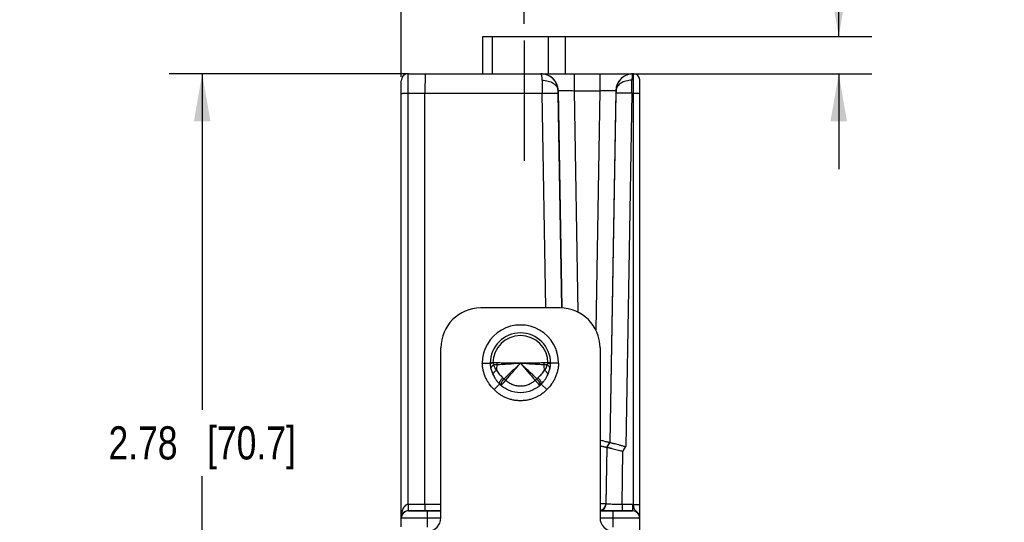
# Model space of a CAD drawing. Header units: inches. Extents: x 0 to 22, y 0 to 17.
# Tile 21 of 23: x 14.1 to 17.8, y 12.9 to 14.8. Entities that reach past the tile are written whole.
import ezdxf

# ---------------------------------------------------------------- set-up
doc = ezdxf.new("R2010")
doc.units = ezdxf.units.IN
doc.header["$LTSCALE"] = 1.21
doc.header["$MEASUREMENT"] = 0
doc.linetypes.add('CENTER', pattern=[0.6, 0.375, -0.075, 0.075, -0.075])
doc.layers.get('0').update_dxf_attribs({"linetype": 'CONTINUOUS'})
for name, color, linetype in [('02___PRT_ALL_AXES', 7, 'CONTINUOUS'), ('DEFAULT_1', 7, 'CENTER'), ('DIMENSIONS', 7, 'CONTINUOUS'), ('FEATURES', 7, 'CONTINUOUS')]:
    doc.layers.add(name, color=color, linetype=linetype)
doc.styles.get("Standard").update_dxf_attribs({"font": 'txt', "width": 0.8})
doc.dimstyles.new('DIMSTYLE_1', dxfattribs={"dimtxt": 0.125, "dimasz": 0.18, "dimexe": 0.125, "dimexo": 0.0625, "dimgap": 0.0625, "dimtad": 0, "dimtih": 1, "dimtoh": 1, "dimzin": 4, "dimdsep": 46, "dimtxsty": 'STANDARD', "dimblk": '_FILLED', "dimblk1": '_FILLED', "dimblk2": '_FILLED', "dimcen": 0.09, "dimadec": 0, "dimazin": 0, "dimtp": 0.001, "dimtm": 0.001, "dimtfac": 1, "dimtofl": 0, "dimtmove": 0, "dimatfit": 3, "dimldrblk": '_FILLED', "dimfxl": 1, "dimtolj": 1, "dimtzin": 4, "dimarcsym": 0})

# ---------------------------------------------------------------- blocks, each defined once
blk = doc.blocks.new('_FILLED')
at = {"color": 0, "linetype": 'BYBLOCK'}
blk.add_solid([(0, 0), (-1, 0.174), (-1, -0.174)], dxfattribs=at)
blk = doc.blocks.new('*D2')
at = {"layer": 'DIMENSIONS', "color": 2, "linetype": 'CONTINUOUS'}
for p, q in [((15.5335, 14.5453), (15.5335, 15.6072)), ((15.9975, 14.7445), (15.9975, 15.6072)), ((15.5335, 15.4822), (15.1829, 15.4822)), ((15.9975, 15.4822), (16.3575, 15.4822))]:
    blk.add_line(p, q, dxfattribs=at)
at = {"layer": 'DIMENSIONS', "color": 2, "linetype": 'CONTINUOUS', "xscale": 0.18, "yscale": 0.18, "zscale": 0.18}
blk.add_blockref('_FILLED', (15.5335, 15.4822), dxfattribs=at)
at = {"layer": 'DIMENSIONS', "color": 2, "linetype": 'CONTINUOUS', "xscale": 0.18, "yscale": 0.18, "zscale": 0.18, "rotation": 180}
blk.add_blockref('_FILLED', (15.9975, 15.4822), dxfattribs=at)
at = {"layer": 'DIMENSIONS', "color": 2, "linetype": 'CONTINUOUS', "insert": (15.1204, 15.5447), "char_height": 0.125, "width": 1.025, "attachment_point": 3, "line_spacing_factor": 0.9}
blk.add_mtext('.46{\\Ftxt.shx;\\W1.000000;\\H0.125000; }[11.8]', dxfattribs=at)
blk = doc.blocks.new('*D3')
at = {"layer": 'DIMENSIONS', "color": 2, "linetype": 'CONTINUOUS'}
for p, q in [((15.5613, 14.557), (14.6585, 14.557)), ((14.7835, 14.557), (14.7835, 13.2906)), ((14.7835, 11.7743), (14.7835, 13.0406)), ((15.571, 11.7743), (14.6585, 11.7743))]:
    blk.add_line(p, q, dxfattribs=at)
at = {"layer": 'DIMENSIONS', "color": 2, "linetype": 'CONTINUOUS', "xscale": 0.18, "yscale": 0.18, "zscale": 0.18}
for p, rotation in [((14.7835, 14.557), 90), ((14.7835, 11.7743), 270)]:
    blk.add_blockref('_FILLED', p, dxfattribs=dict(at, rotation=rotation))
at = {"layer": 'DIMENSIONS', "color": 2, "linetype": 'CONTINUOUS', "insert": (14.7835, 13.2281), "char_height": 0.125, "width": 1.125, "attachment_point": 2, "line_spacing_factor": 0.9}
blk.add_mtext('2.78{\\Ftxt.shx;\\W1.000000;\\H0.125000; }[70.7]', dxfattribs=at)
blk = doc.blocks.new('*D10')
at = {"layer": 'DIMENSIONS', "color": 2, "linetype": 'CONTINUOUS'}
for p, q in [((17.1835, 14.697), (17.1835, 15.0358)), ((17.1835, 15.0358), (17.301, 15.0358)), ((16.1521, 14.697), (17.3085, 14.697)), ((16.3457, 14.557), (17.3085, 14.557)), ((17.1835, 14.557), (17.1835, 14.197))]:
    blk.add_line(p, q, dxfattribs=at)
at = {"layer": 'DIMENSIONS', "color": 2, "linetype": 'CONTINUOUS', "xscale": 0.18, "yscale": 0.18, "zscale": 0.18}
for p, rotation in [((17.1835, 14.697), 270), ((17.1835, 14.557), 90)]:
    blk.add_blockref('_FILLED', p, dxfattribs=dict(at, rotation=rotation))
at = {"layer": 'DIMENSIONS', "color": 2, "linetype": 'CONTINUOUS', "insert": (17.3635, 15.0983), "char_height": 0.125, "width": 0.925, "attachment_point": 1, "line_spacing_factor": 0.9}
blk.add_mtext('.14{\\Ftxt.shx;\\W1.000000;\\H0.125000; }[3.6]', dxfattribs=at)

msp = doc.modelspace()

# ---------------------------------------------------------------- linework, layer by layer
at = {"color": 7, "linetype": 'CONTINUOUS'}
for p, q in [((15.5603, 14.4833), (15.5605, 14.557)), ((15.5605, 14.557), (16.0605, 14.557)), ((16.0609, 14.557), (16.4099, 14.557)), ((16.1858, 14.557), (16.1858, 14.4931)), ((16.2832, 14.557), (16.2832, 14.4931)), ((16.4099, 12.9337), (16.4099, 14.557)), ((15.5335, 12.8488), (15.5335, 14.53)), ((16.4335, 12.8822), (16.4335, 14.5334)), ((15.5603, 12.9338), (15.5603, 14.4833)), ((15.5603, 14.4833), (16.0654, 14.4833)), ((15.6235, 12.9338), (15.6235, 14.4833)), ((16.0795, 13.674), (16.0654, 14.4833)), ((16.1253, 14.4931), (16.1258, 14.4931)), ((16.1254, 14.4833), (16.1253, 14.4931)), ((16.1395, 13.6741), (16.1254, 14.4833)), ((16.1258, 14.4931), (16.1401, 13.6735)), ((16.1858, 14.4931), (16.2004, 13.6581)), ((16.1858, 14.4931), (16.2832, 14.4931)), ((16.2832, 14.4931), (16.2675, 13.5913)), ((16.3432, 14.4931), (16.32, 13.1665)), ((16.3436, 14.4833), (16.3207, 13.167)), ((16.3432, 14.4931), (16.3438, 14.4931)), ((16.3438, 14.4931), (16.3436, 14.4833)), ((16.4036, 14.4833), (16.3804, 13.1514)), ((16.4036, 14.4833), (16.4099, 14.4833)), ((15.8396, 13.4658), (15.8696, 13.4663)), ((15.8743, 13.4662), (15.8797, 13.4668)), ((15.8797, 13.4671), (15.8797, 13.4668)), ((15.8956, 13.4668), (15.8797, 13.4668)), ((16.0873, 13.4668), (16.0714, 13.4668)), ((16.0873, 13.4668), (16.0873, 13.4671)), ((16.0928, 13.4668), (16.0873, 13.4671)), ((16.0974, 13.4663), (16.0928, 13.4668)), ((16.0962, 13.4656), (16.0974, 13.4652)), ((16.1274, 13.4658), (16.0974, 13.4663)), ((15.9174, 13.4112), (15.9222, 13.4073)), ((16.0449, 13.4073), (16.0496, 13.4112)), ((15.905, 13.3875), (15.8838, 13.3662)), ((15.9101, 13.3827), (15.9097, 13.3832)), ((15.9102, 13.3827), (15.9101, 13.3827)), ((16.0573, 13.3831), (16.057, 13.3827)), ((16.0832, 13.3662), (16.062, 13.3875)), ((16.3097, 13.1487), (16.306, 12.9359)), ((16.3066, 12.9352), (16.3104, 13.1491)), ((16.3097, 13.1487), (16.32, 13.1665)), ((16.3104, 13.1491), (16.3097, 13.1487)), ((16.3104, 13.1491), (16.3207, 13.167)), ((16.3207, 13.167), (16.32, 13.1665)), ((16.3701, 13.1336), (16.3804, 13.1514)), ((16.3666, 12.9338), (16.3701, 13.1336)), ((15.5603, 12.9338), (15.5604, 12.9124)), ((15.6835, 12.9338), (15.5607, 12.9338)), ((15.6235, 12.9338), (15.6233, 12.9092)), ((16.306, 12.9359), (16.2836, 12.9362)), ((16.3066, 12.9352), (16.306, 12.9359)), ((16.4065, 12.9338), (16.3666, 12.9338)), ((16.3666, 12.9338), (16.3666, 12.9092)), ((16.4065, 12.9338), (16.4065, 12.9091)), ((15.5605, 12.9091), (15.5605, 12.9092)), ((15.6835, 12.9092), (15.5605, 12.9092)), ((15.6335, 12.848), (15.6335, 12.9079)), ((15.6835, 12.9079), (15.6335, 12.9079)), ((16.3335, 12.9079), (16.2835, 12.9079)), ((16.3335, 12.848), (16.3335, 12.9079)), ((16.4065, 12.9092), (16.3666, 12.9092)), ((15.6835, 12.8813), (15.6335, 12.8813)), ((16.3335, 12.8813), (16.2835, 12.8813)), ((16.4335, 11.8742), (16.4335, 12.8821))]:
    msp.add_line(p, q, dxfattribs=at)
for centre, radius, start, end in [((15.5605, 14.53), 0.027, 90, 180), ((16.0609, 14.492), 0.065, 1.0155, 89.9925), ((16.4082, 14.492), 0.065, 90.0075, 178.9845), ((16.4099, 14.5334), 0.0236, 0, 90), ((34.1012, 14.5474), 18.0359, 180.04746, 180.20355), ((0.7956, 14.542), 15.6082, 359.78431, 359.96468), ((15.9835, 13.466), 0.1439, 359.9465, 180.0535), ((15.9835, 13.466), 0.1139, 0.1866, 179.8134), ((15.9835, 13.466), 0.1038, 0.6031, 179.3969), ((15.9848, 13.4714), 0.1154, 192.519, 192.6612), ((15.9864, 13.4718), 0.117, 192.677, 200.4916), ((15.9866, 13.4719), 0.1172, 192.8386, 202.3117), ((15.8952, 13.0689), 0.3984, 92.2281, 93.0143), ((16.0591, 13.4316), 0.1665, 170.3196, 177.2244), ((15.8434, 13.4673), 0.0522, 351.5443, 359.5022), ((30.384, -1.6548), 20.8809, 133.60221, 133.83508), ((-9.1986, 35.1361), 33.2225, 319.14083, 319.28684), ((6.004, 2.9684), 14.4841, 46.11346, 46.4492), ((41.1655, 35.1359), 33.2222, 220.71316, 220.85917), ((16.1236, 13.4673), 0.0522, 180.4972, 188.4555), ((15.9079, 13.4316), 0.1665, 2.7756, 9.6805), ((15.981, 13.4717), 0.1166, 340.512, 348.7613), ((16.0888, 13.4472), 0.00605, 347.2003, 354.0701), ((15.9833, 13.4712), 0.1142, 348.7839, 349.4292), ((15.9873, 13.4705), 0.1102, 349.3796, 357.8157), ((15.9869, 13.472), 0.1174, 200.4831, 202.3058), ((15.9873, 13.4721), 0.1179, 202.3124, 210.7174), ((15.8857, 13.4234), 0.00523, 196.1171, 205.6616), ((15.9898, 13.4736), 0.1208, 210.6746, 211.7168), ((15.9907, 13.4741), 0.1218, 211.7221, 217.6288), ((16.0895, 13.5867), 0.2453, 226.9792, 228.8847), ((15.8784, 13.5857), 0.244, 311.11, 313.0261), ((15.9762, 13.4742), 0.1221, 322.3945, 324.6947), ((15.9768, 13.4738), 0.1213, 324.6888, 330.3381), ((15.9784, 13.4729), 0.1195, 330.3441, 332.7918), ((15.9804, 13.4719), 0.1172, 332.7835, 339.8185), ((15.9795, 13.4723), 0.1182, 332.7932, 334.3259), ((16.0813, 13.4234), 0.00523, 334.3464, 343.9561), ((15.9801, 13.472), 0.1176, 339.8159, 340.5261), ((15.9909, 13.4742), 0.1221, 217.6255, 219.0486), ((15.9902, 13.4737), 0.1212, 219.0406, 225.3323), ((15.9862, 13.468), 0.1143, 224.7747, 234.3034), ((15.9852, 13.467), 0.113, 224.7499, 228.2711), ((15.9865, 13.4684), 0.1148, 228.2696, 234.2928), ((15.981, 13.4679), 0.1142, 306.6125, 315.2286), ((15.9806, 13.4684), 0.1148, 306.6239, 311.719), ((15.9818, 13.467), 0.113, 311.7171, 315.2501), ((15.9767, 13.4738), 0.1214, 314.6719, 322.4042), ((15.5607, 12.8818), 0.052, 89.9913, 90.4914), ((16.2816, 12.9357), 0.025, 274.4048, 358.9652), ((16.281, 12.9363), 0.025, 275.8247, 358.966), ((16.4065, 12.8818), 0.052, 86.2735, 90.0003), ((15.5605, 12.8821), 0.027, 89.9953, 179.9953), ((16.4065, 12.8822), 0.027, 359.9688, 89.9686), ((16.4065, 12.8821), 0.027, 22.9337, 67.4528), ((16.4069, 12.8823), 0.0266, 21.8582, 22.9074)]:
    msp.add_arc(centre, radius, start, end, dxfattribs=at)
for points, knots in [([(15.6238, 14.557), (15.6238, 14.557), (15.6239, 14.5568), (15.6238, 14.5566), (15.6238, 14.5561), (15.6238, 14.5555), (15.6238, 14.5547), (15.6237, 14.5533), (15.6237, 14.5512), (15.6237, 14.5481), (15.6237, 14.5444), (15.6236, 14.5401), (15.6236, 14.5334), (15.6236, 14.5238), (15.6235, 14.5112), (15.6235, 14.4975), (15.6235, 14.4881), (15.6235, 14.4833)], [0, 0, 0, 0, 0.001222, 0.004828, 0.010813, 0.019163, 0.029864, 0.042898, 0.075828, 0.117609, 0.167878, 0.226151, 0.291871, 0.443162, 0.615996, 0.804056, 1, 1, 1, 1]), ([(16.0653, 14.5324), (16.0653, 14.5359), (16.0651, 14.5408), (16.0644, 14.5468), (16.0638, 14.5503), (16.0631, 14.5532), (16.0623, 14.5554), (16.0613, 14.557), (16.0605, 14.557)], [0, 0, 0, 0, 0.40652, 0.572741, 0.712255, 0.824113, 0.908263, 1, 1, 1, 1]), ([(16.1253, 14.4931), (16.1251, 14.5015), (16.1216, 14.5184), (16.107, 14.5396), (16.0857, 14.5537), (16.0688, 14.557), (16.0605, 14.557)], [0, 0, 0, 0, 0.250968, 0.50121, 0.750791, 1, 1, 1, 1]), ([(16.4085, 14.557), (16.4002, 14.557), (16.3834, 14.5537), (16.362, 14.5396), (16.3475, 14.5184), (16.3439, 14.5015), (16.3438, 14.4931)], [0, 0, 0, 0, 0.249209, 0.49879, 0.749032, 1, 1, 1, 1]), ([(16.4085, 14.557), (16.4078, 14.557), (16.4067, 14.5554), (16.4059, 14.5532), (16.4052, 14.5503), (16.4046, 14.5468), (16.4039, 14.5408), (16.4037, 14.5359), (16.4037, 14.5324)], [0, 0, 0, 0, 0.091737, 0.175887, 0.287745, 0.427259, 0.59348, 1, 1, 1, 1]), ([(16.0653, 14.5324), (16.0729, 14.5324), (16.0876, 14.5306), (16.107, 14.5225), (16.1191, 14.5115), (16.1242, 14.5011), (16.1252, 14.4957), (16.1253, 14.4931)], [0, 0, 0, 0, 0.291666, 0.560866, 0.794453, 0.899662, 1, 1, 1, 1]), ([(16.4037, 14.5324), (16.3961, 14.5324), (16.3814, 14.5306), (16.3621, 14.5225), (16.35, 14.5115), (16.3448, 14.5011), (16.3438, 14.4957), (16.3438, 14.4931)], [0, 0, 0, 0, 0.291664, 0.560862, 0.794452, 0.899662, 1, 1, 1, 1]), ([(15.5335, 14.4828), (15.5335, 14.4829), (15.5338, 14.4829), (15.5341, 14.4829), (15.5348, 14.483), (15.5356, 14.483), (15.5368, 14.483), (15.5387, 14.4831), (15.5416, 14.4832), (15.5456, 14.4832), (15.5502, 14.4833), (15.5551, 14.4833), (15.5585, 14.4833), (15.5603, 14.4833)], [0, 0, 0, 0, 0.005127, 0.019608, 0.043417, 0.076397, 0.118317, 0.168706, 0.292762, 0.444029, 0.616885, 0.804963, 1, 1, 1, 1]), ([(16.0654, 14.4833), (16.0693, 14.4834), (16.0768, 14.4835), (16.0878, 14.4836), (16.098, 14.4837), (16.1069, 14.4837), (16.1135, 14.4837), (16.1178, 14.4837), (16.1204, 14.4836), (16.1224, 14.4836), (16.1239, 14.4835), (16.1248, 14.4834), (16.1253, 14.4834), (16.1254, 14.4833)], [0, 0, 0, 0, 0.192776, 0.378654, 0.550062, 0.700783, 0.825238, 0.876057, 0.918653, 0.952607, 0.977576, 0.993396, 1, 1, 1, 1]), ([(16.1258, 14.4931), (16.1259, 14.4932), (16.1264, 14.4932), (16.1273, 14.4934), (16.1288, 14.4934), (16.1309, 14.4935), (16.1334, 14.4935), (16.1378, 14.4936), (16.1443, 14.4936), (16.1532, 14.4936), (16.1634, 14.4935), (16.1744, 14.4933), (16.182, 14.4932), (16.1858, 14.4931)], [0, 0, 0, 0, 0.006567, 0.022326, 0.047267, 0.081166, 0.123722, 0.174541, 0.298972, 0.449792, 0.62129, 0.807051, 1, 1, 1, 1]), ([(16.2832, 14.4931), (16.2871, 14.4932), (16.2947, 14.4933), (16.3057, 14.4935), (16.3158, 14.4936), (16.3248, 14.4936), (16.3313, 14.4936), (16.3356, 14.4935), (16.3382, 14.4935), (16.3402, 14.4934), (16.3417, 14.4934), (16.3426, 14.4932), (16.3431, 14.4932), (16.3432, 14.4931)], [0, 0, 0, 0, 0.192947, 0.378704, 0.550201, 0.701022, 0.825455, 0.876275, 0.918831, 0.95273, 0.977673, 0.993435, 1, 1, 1, 1]), ([(16.4036, 14.4833), (16.3998, 14.4834), (16.3922, 14.4835), (16.3812, 14.4836), (16.371, 14.4837), (16.3621, 14.4837), (16.3556, 14.4837), (16.3512, 14.4837), (16.3487, 14.4836), (16.3467, 14.4836), (16.3451, 14.4835), (16.3442, 14.4834), (16.3437, 14.4834), (16.3436, 14.4833)], [0, 0, 0, 0, 0.192776, 0.378654, 0.550062, 0.700783, 0.825238, 0.876057, 0.918653, 0.952607, 0.977576, 0.993396, 1, 1, 1, 1]), ([(16.4099, 14.4833), (16.4114, 14.4833), (16.4144, 14.4833), (16.4188, 14.4833), (16.4229, 14.4832), (16.4264, 14.4832), (16.429, 14.4831), (16.4307, 14.4831), (16.4317, 14.483), (16.4324, 14.483), (16.433, 14.483), (16.4333, 14.4829), (16.4335, 14.4829), (16.4335, 14.4829)], [0, 0, 0, 0, 0.194572, 0.38246, 0.555321, 0.706715, 0.830951, 0.881433, 0.923437, 0.956488, 0.98035, 0.994864, 1, 1, 1, 1]), ([(15.8838, 13.3662), (15.8772, 13.3728), (15.8682, 13.3835), (15.8583, 13.3993), (15.852, 13.4117), (15.8469, 13.4247), (15.8431, 13.4382), (15.8406, 13.4519), (15.8398, 13.4612), (15.8396, 13.4658)], [0, 0, 0, 0, 0.249713, 0.374718, 0.499747, 0.624775, 0.74984, 0.874978, 1, 1, 1, 1]), ([(15.8696, 13.4663), (15.8696, 13.4663), (15.8696, 13.4663), (15.8696, 13.4663), (15.8696, 13.4664), (15.8696, 13.4664), (15.8697, 13.4664), (15.8697, 13.4664), (15.8697, 13.4664), (15.8697, 13.4664), (15.8698, 13.4664), (15.8699, 13.4664), (15.87, 13.4664), (15.8701, 13.4665), (15.8703, 13.4665), (15.8705, 13.4665), (15.8708, 13.4666), (15.8711, 13.4666), (15.8715, 13.4666), (15.8719, 13.4667), (15.8724, 13.4667), (15.8732, 13.4668), (15.8739, 13.4668), (15.8743, 13.4668)], [0, 0, 0, 0, 0.000263, 0.001049, 0.002357, 0.004184, 0.006528, 0.009387, 0.01664, 0.025925, 0.037226, 0.050528, 0.065817, 0.102295, 0.146559, 0.198519, 0.258098, 0.325231, 0.399853, 0.481883, 0.571237, 0.771541, 1, 1, 1, 1]), ([(15.8697, 13.4652), (15.8697, 13.4652), (15.8697, 13.4653), (15.8698, 13.4653), (15.8699, 13.4654), (15.8701, 13.4654), (15.8705, 13.4655), (15.871, 13.4657), (15.8716, 13.4658), (15.8724, 13.4659), (15.8733, 13.4661), (15.874, 13.4661), (15.8743, 13.4662)], [0, 0, 0, 0, 0.013698, 0.032818, 0.058224, 0.090251, 0.174641, 0.286417, 0.425436, 0.591147, 0.782896, 1, 1, 1, 1]), ([(15.8697, 13.4652), (15.8697, 13.4652), (15.8697, 13.4652), (15.8697, 13.4652), (15.8697, 13.4652)], [0, 0, 0, 0, 0.737206, 1, 1, 1, 1]), ([(15.8829, 13.4597), (15.882, 13.4592), (15.8803, 13.4582), (15.878, 13.4565), (15.876, 13.4547), (15.8744, 13.4529), (15.8732, 13.4511), (15.8725, 13.4493), (15.8721, 13.4475), (15.8722, 13.4464), (15.8723, 13.4458)], [0, 0, 0, 0, 0.167361, 0.323139, 0.465848, 0.595038, 0.71104, 0.815233, 0.910242, 1, 1, 1, 1]), ([(15.8797, 13.4668), (15.8798, 13.4664), (15.8799, 13.4657), (15.8802, 13.4647), (15.8805, 13.4637), (15.8809, 13.4628), (15.8814, 13.462), (15.882, 13.4609), (15.8826, 13.4602), (15.8829, 13.4597)], [0, 0, 0, 0, 0.139196, 0.275043, 0.405815, 0.53177, 0.653657, 0.771981, 1, 1, 1, 1]), ([(15.8807, 13.4219), (15.8806, 13.4222), (15.8805, 13.4228), (15.8804, 13.4241), (15.8806, 13.4254), (15.8811, 13.4268), (15.8818, 13.4284), (15.883, 13.4303), (15.8848, 13.4327), (15.8871, 13.4351), (15.8898, 13.4374), (15.8918, 13.4389), (15.8929, 13.4397)], [0, 0, 0, 0, 0.039593, 0.080899, 0.170946, 0.220773, 0.274124, 0.391852, 0.524506, 0.671305, 0.830697, 1, 1, 1, 1]), ([(15.895, 13.4596), (15.893, 13.4595), (15.8889, 13.4594), (15.8849, 13.4596), (15.8829, 13.4597)], [0, 0, 0, 0, 0.512217, 1, 1, 1, 1]), ([(15.8829, 13.4597), (15.8833, 13.4578), (15.8843, 13.4541), (15.886, 13.4497), (15.8878, 13.4463), (15.889, 13.4443), (15.89, 13.4428), (15.8908, 13.4419), (15.8914, 13.4412), (15.892, 13.4405), (15.8925, 13.44), (15.8929, 13.4397)], [0, 0, 0, 0, 0.255951, 0.506658, 0.630544, 0.753822, 0.815347, 0.876843, 0.907603, 0.93838, 1, 1, 1, 1]), ([(15.8929, 13.4397), (15.8944, 13.4371), (15.8979, 13.4319), (15.9037, 13.4246), (15.9102, 13.4176), (15.9149, 13.4133), (15.9174, 13.4112)], [0, 0, 0, 0, 0.242994, 0.491036, 0.74361, 1, 1, 1, 1]), ([(15.9835, 13.466), (15.9758, 13.4651), (15.9604, 13.4636), (15.9413, 13.4623), (15.9264, 13.4615), (15.9156, 13.4609), (15.9052, 13.4603), (15.8984, 13.4598), (15.895, 13.4596)], [0, 0, 0, 0, 0.263527, 0.521627, 0.646937, 0.768889, 0.88682, 1, 1, 1, 1]), ([(15.9835, 13.466), (15.9758, 13.4658), (15.9604, 13.4656), (15.9414, 13.4659), (15.9266, 13.4662), (15.9159, 13.4665), (15.9056, 13.4667), (15.8989, 13.4668), (15.8956, 13.4668)], [0, 0, 0, 0, 0.264485, 0.523099, 0.648391, 0.770103, 0.887552, 1, 1, 1, 1]), ([(16.0714, 13.4668), (16.0681, 13.4668), (16.0614, 13.4667), (16.0511, 13.4665), (16.0404, 13.4662), (16.0256, 13.4659), (16.0066, 13.4656), (15.9913, 13.4658), (15.9835, 13.466)], [0, 0, 0, 0, 0.112448, 0.229897, 0.351609, 0.476901, 0.735515, 1, 1, 1, 1]), ([(16.072, 13.4596), (16.0687, 13.4598), (16.0618, 13.4603), (16.0514, 13.4609), (16.0406, 13.4615), (16.0257, 13.4623), (16.0066, 13.4636), (15.9913, 13.4651), (15.9835, 13.466)], [0, 0, 0, 0, 0.11318, 0.231111, 0.353063, 0.478373, 0.736473, 1, 1, 1, 1]), ([(16.0496, 13.4112), (16.0521, 13.4133), (16.0569, 13.4176), (16.0634, 13.4246), (16.0692, 13.4319), (16.0726, 13.4371), (16.0742, 13.4397)], [0, 0, 0, 0, 0.256354, 0.508928, 0.756997, 1, 1, 1, 1]), ([(16.0841, 13.4597), (16.0821, 13.4596), (16.0781, 13.4594), (16.0741, 13.4595), (16.072, 13.4596)], [0, 0, 0, 0, 0.487782, 1, 1, 1, 1]), ([(16.0742, 13.4397), (16.0745, 13.44), (16.0752, 13.4406), (16.0764, 13.442), (16.0778, 13.4439), (16.0793, 13.4463), (16.0806, 13.4488), (16.0817, 13.4514), (16.083, 13.455), (16.0837, 13.4578), (16.0841, 13.4597)], [0, 0, 0, 0, 0.061618, 0.123139, 0.246109, 0.36938, 0.493257, 0.618074, 0.744069, 1, 1, 1, 1]), ([(16.0864, 13.4219), (16.0864, 13.4222), (16.0866, 13.4228), (16.0866, 13.4241), (16.0864, 13.4255), (16.0859, 13.4268), (16.0852, 13.4284), (16.0841, 13.4303), (16.0822, 13.4327), (16.0799, 13.4351), (16.0772, 13.4374), (16.0752, 13.4389), (16.0742, 13.4397)], [0, 0, 0, 0, 0.039597, 0.080911, 0.170979, 0.220816, 0.274175, 0.391914, 0.524568, 0.671356, 0.830726, 1, 1, 1, 1]), ([(16.1274, 13.4658), (16.1273, 13.4612), (16.1265, 13.4519), (16.1239, 13.4382), (16.1201, 13.4248), (16.115, 13.4118), (16.1087, 13.3993), (16.0989, 13.3835), (16.0898, 13.3728), (16.0832, 13.3662)], [0, 0, 0, 0, 0.125006, 0.25007, 0.375095, 0.500131, 0.62516, 0.750188, 1, 1, 1, 1]), ([(16.0841, 13.4597), (16.0845, 13.4602), (16.085, 13.4609), (16.0856, 13.462), (16.0861, 13.4628), (16.0865, 13.4637), (16.087, 13.465), (16.0872, 13.466), (16.0873, 13.4668)], [0, 0, 0, 0, 0.228088, 0.346425, 0.468345, 0.594361, 0.725198, 1, 1, 1, 1]), ([(16.0948, 13.4465), (16.0949, 13.4471), (16.0948, 13.4482), (16.0944, 13.4499), (16.0935, 13.4516), (16.0923, 13.4533), (16.0907, 13.455), (16.0888, 13.4567), (16.0866, 13.4583), (16.085, 13.4592), (16.0841, 13.4597)], [0, 0, 0, 0, 0.089862, 0.186135, 0.291896, 0.4091, 0.538712, 0.680881, 0.835102, 1, 1, 1, 1]), ([(16.0873, 13.4668), (16.0883, 13.4667), (16.0901, 13.4665), (16.0926, 13.4662), (16.0943, 13.466), (16.0955, 13.4658), (16.096, 13.4657), (16.0962, 13.4656)], [0, 0, 0, 0, 0.330187, 0.610883, 0.835467, 0.925439, 1, 1, 1, 1]), ([(15.905, 13.3875), (15.9048, 13.3877), (15.9045, 13.3881), (15.9043, 13.3889), (15.9042, 13.3898), (15.9043, 13.3909), (15.9046, 13.3921), (15.905, 13.3934), (15.9056, 13.3949), (15.9064, 13.3964), (15.9073, 13.3981), (15.9088, 13.4005), (15.911, 13.4036), (15.914, 13.4074), (15.9162, 13.4099), (15.9174, 13.4112)], [0, 0, 0, 0, 0.026262, 0.054951, 0.087823, 0.125991, 0.170033, 0.220177, 0.276455, 0.338685, 0.406541, 0.479649, 0.639791, 0.815047, 1, 1, 1, 1]), ([(15.9097, 13.3832), (15.9094, 13.3836), (15.9093, 13.3845), (15.9093, 13.3857), (15.9096, 13.3868), (15.9099, 13.3881), (15.9104, 13.3894), (15.9111, 13.3909), (15.9121, 13.3931), (15.9138, 13.396), (15.9162, 13.3997), (15.919, 13.4035), (15.9211, 13.4061), (15.9222, 13.4073)], [0, 0, 0, 0, 0.054775, 0.089576, 0.130038, 0.176335, 0.228473, 0.286321, 0.349585, 0.490926, 0.64925, 0.820641, 1, 1, 1, 1]), ([(16.0449, 13.4073), (16.046, 13.4061), (16.048, 13.4035), (16.0509, 13.3996), (16.0533, 13.3959), (16.055, 13.393), (16.056, 13.3908), (16.0567, 13.3893), (16.0572, 13.3879), (16.0575, 13.3867), (16.0577, 13.3856), (16.0578, 13.3846), (16.0576, 13.3838), (16.0575, 13.3833), (16.0573, 13.3831)], [0, 0, 0, 0, 0.180374, 0.352596, 0.511456, 0.652952, 0.716132, 0.77378, 0.825605, 0.87149, 0.911459, 0.94572, 0.974858, 1, 1, 1, 1]), ([(16.062, 13.3875), (16.0622, 13.3876), (16.0625, 13.3881), (16.0628, 13.3888), (16.0628, 13.3898), (16.0627, 13.3908), (16.0624, 13.392), (16.062, 13.3934), (16.0614, 13.3948), (16.0606, 13.3964), (16.0597, 13.398), (16.0582, 13.4004), (16.056, 13.4036), (16.053, 13.4074), (16.0508, 13.4099), (16.0496, 13.4112)], [0, 0, 0, 0, 0.02562, 0.053774, 0.086259, 0.124188, 0.168107, 0.218209, 0.274502, 0.336799, 0.404772, 0.478045, 0.638635, 0.814446, 1, 1, 1, 1]), ([(16.0832, 13.3662), (16.08, 13.363), (16.0731, 13.3567), (16.062, 13.3484), (16.0522, 13.3423), (16.0439, 13.3381), (16.0355, 13.3343), (16.0246, 13.3304), (16.0111, 13.3269), (15.9974, 13.3248), (15.9835, 13.3241), (15.972, 13.3247), (15.9628, 13.3259), (15.9537, 13.3275), (15.9424, 13.3303), (15.9294, 13.3351), (15.9169, 13.3411), (15.905, 13.3484), (15.8939, 13.3567), (15.8871, 13.363), (15.8838, 13.3662)], [0, 0, 0, 0, 0.062466, 0.124974, 0.187466, 0.218719, 0.249976, 0.31248, 0.374985, 0.437483, 0.499981, 0.562481, 0.59374, 0.624999, 0.6875, 0.750001, 0.812494, 0.874998, 0.937524, 1, 1, 1, 1]), ([(15.9282, 13.4019), (15.9271, 13.4006), (15.9255, 13.3988), (15.9233, 13.3964), (15.9212, 13.3942), (15.9193, 13.3921), (15.9174, 13.39), (15.9162, 13.3887), (15.915, 13.3875), (15.9139, 13.3864), (15.913, 13.3854), (15.9122, 13.3846), (15.9115, 13.3839), (15.911, 13.3834), (15.9105, 13.383), (15.9103, 13.3828), (15.9102, 13.3827)], [0, 0, 0, 0, 0.18914, 0.280755, 0.369323, 0.534743, 0.61048, 0.68085, 0.74537, 0.803565, 0.854971, 0.899244, 0.936108, 0.96531, 0.986663, 1, 1, 1, 1]), ([(16.0491, 13.3762), (16.0478, 13.3753), (16.0405, 13.3701), (16.0199, 13.3589), (15.9835, 13.3513), (15.9471, 13.3589), (15.9271, 13.3698), (15.9203, 13.3746), (15.9194, 13.3752)], [0, 0, 0, 0, 0.034604, 0.192313, 0.506599, 0.820885, 0.978594, 1, 1, 1, 1]), ([(15.9282, 13.4019), (15.9301, 13.4002), (15.934, 13.3969), (15.9402, 13.3926), (15.9469, 13.3888), (15.9538, 13.3857), (15.961, 13.3832), (15.9684, 13.3815), (15.9747, 13.3805), (15.9797, 13.3802), (15.9848, 13.3801), (15.9911, 13.3804), (15.9987, 13.3815), (16.0061, 13.3832), (16.0133, 13.3857), (16.0202, 13.3888), (16.0268, 13.3926), (16.033, 13.3969), (16.0369, 13.4002), (16.0388, 13.4019)], [0, 0, 0, 0, 0.062471, 0.124948, 0.187433, 0.249928, 0.312431, 0.374947, 0.437475, 0.468748, 0.500023, 0.562556, 0.625077, 0.687589, 0.750087, 0.812578, 0.875059, 0.937532, 1, 1, 1, 1]), ([(16.0569, 13.3827), (16.0568, 13.3828), (16.0566, 13.3829), (16.0562, 13.3833), (16.0556, 13.3838), (16.0549, 13.3845), (16.0541, 13.3853), (16.0528, 13.3867), (16.0513, 13.3882), (16.0497, 13.3899), (16.0478, 13.392), (16.0459, 13.3941), (16.0438, 13.3964), (16.0416, 13.3988), (16.0399, 13.4006), (16.0388, 13.4019)], [0, 0, 0, 0, 0.011987, 0.032202, 0.060462, 0.096586, 0.140317, 0.191375, 0.313975, 0.384554, 0.460659, 0.62723, 0.716546, 0.809002, 1, 1, 1, 1]), ([(16.057, 13.3827), (16.057, 13.3827), (16.057, 13.3827), (16.057, 13.3827), (16.057, 13.3827), (16.0569, 13.3827), (16.0569, 13.3827), (16.0569, 13.3827), (16.0569, 13.3827)], [0, 0, 0, 0, 0.020164, 0.069608, 0.149258, 0.259175, 0.569543, 1, 1, 1, 1]), ([(16.32, 13.1665), (16.32, 13.1665), (16.3197, 13.1665), (16.3192, 13.1666), (16.3183, 13.1668), (16.3171, 13.167), (16.3157, 13.1674), (16.3132, 13.1679), (16.3094, 13.1689), (16.3041, 13.1702), (16.2979, 13.1718), (16.291, 13.1737), (16.2862, 13.175), (16.2837, 13.1756)], [0, 0, 0, 0, 0.006261, 0.021051, 0.044385, 0.076168, 0.116215, 0.164232, 0.282958, 0.429501, 0.600432, 0.791955, 1, 1, 1, 1]), ([(16.2838, 13.155), (16.2856, 13.1545), (16.2891, 13.1536), (16.2941, 13.1523), (16.2985, 13.1512), (16.3023, 13.1502), (16.3053, 13.1495), (16.3073, 13.149), (16.3085, 13.1488), (16.3091, 13.1487), (16.3095, 13.1487), (16.3097, 13.1486), (16.3097, 13.1487)], [0, 0, 0, 0, 0.214677, 0.408838, 0.579549, 0.724094, 0.840091, 0.925605, 0.956404, 0.979087, 0.993594, 1, 1, 1, 1]), ([(16.3104, 13.1491), (16.3104, 13.1491), (16.3105, 13.1491), (16.3108, 13.1491), (16.3112, 13.149), (16.312, 13.1489), (16.3134, 13.1486), (16.3155, 13.1481), (16.3181, 13.1475), (16.3212, 13.1467), (16.3247, 13.1458), (16.3302, 13.1444), (16.338, 13.1423), (16.348, 13.1396), (16.3589, 13.1367), (16.3663, 13.1346), (16.3701, 13.1336)], [0, 0, 0, 0, 0.002035, 0.006421, 0.013202, 0.022369, 0.047784, 0.082401, 0.125777, 0.177445, 0.236826, 0.303267, 0.454561, 0.625314, 0.809371, 1, 1, 1, 1]), ([(16.3207, 13.167), (16.3207, 13.167), (16.3208, 13.167), (16.3211, 13.167), (16.3215, 13.1669), (16.3224, 13.1667), (16.3238, 13.1664), (16.3258, 13.166), (16.3284, 13.1653), (16.3315, 13.1646), (16.335, 13.1637), (16.3406, 13.1622), (16.3483, 13.1602), (16.3583, 13.1575), (16.3692, 13.1545), (16.3766, 13.1525), (16.3804, 13.1514)], [0, 0, 0, 0, 0.002035, 0.006421, 0.013202, 0.022369, 0.047784, 0.082401, 0.125777, 0.177445, 0.236826, 0.303267, 0.454561, 0.625314, 0.809371, 1, 1, 1, 1]), ([(15.5603, 12.9338), (15.5575, 12.9337), (15.5521, 12.9319), (15.5461, 12.9264), (15.5417, 12.9199), (15.5374, 12.9105), (15.5343, 12.8982), (15.5335, 12.8881), (15.5335, 12.8831)], [0, 0, 0, 0, 0.133967, 0.26323, 0.388947, 0.51271, 0.757065, 1, 1, 1, 1]), ([(15.5607, 12.9338), (15.5607, 12.9297), (15.5607, 12.9225), (15.5607, 12.9154), (15.5604, 12.9124)], [0, 0, 0, 0, 0.57976, 1, 1, 1, 1]), ([(16.3666, 12.9338), (16.3627, 12.9338), (16.3551, 12.9337), (16.3441, 12.9337), (16.334, 12.9338), (16.325, 12.934), (16.3185, 12.9342), (16.3142, 12.9344), (16.3116, 12.9345), (16.3096, 12.9347), (16.3081, 12.9348), (16.3072, 12.935), (16.3067, 12.9351), (16.3066, 12.9352)], [0, 0, 0, 0, 0.19279, 0.378391, 0.549801, 0.700521, 0.824866, 0.875646, 0.918189, 0.952097, 0.977092, 0.993002, 1, 1, 1, 1]), ([(16.4099, 12.9337), (16.4114, 12.9337), (16.4144, 12.9337), (16.4188, 12.9336), (16.4229, 12.9336), (16.4264, 12.9336), (16.429, 12.9335), (16.4307, 12.9335), (16.4317, 12.9334), (16.4324, 12.9334), (16.433, 12.9334), (16.4333, 12.9333), (16.4335, 12.9333), (16.4335, 12.9333)], [0, 0, 0, 0, 0.194572, 0.38246, 0.555321, 0.706714, 0.830951, 0.881433, 0.923437, 0.956487, 0.980349, 0.994864, 1, 1, 1, 1]), ([(16.4335, 12.8822), (16.4335, 12.8848), (16.4328, 12.8901), (16.4297, 12.8973), (16.425, 12.9034), (16.4196, 12.9081), (16.4153, 12.9119), (16.413, 12.9156), (16.4114, 12.9198), (16.4105, 12.9259), (16.4101, 12.931), (16.4099, 12.9337)], [0, 0, 0, 0, 0.133866, 0.266875, 0.397467, 0.521635, 0.633211, 0.68599, 0.740959, 0.863809, 1, 1, 1, 1]), ([(15.5605, 12.9092), (15.5578, 12.9092), (15.5529, 12.9085), (15.5451, 12.9051), (15.5386, 12.8993), (15.5344, 12.8912), (15.5335, 12.8857), (15.5335, 12.8831)], [0, 0, 0, 0, 0.195108, 0.356173, 0.605466, 0.810751, 1, 1, 1, 1]), ([(15.5604, 12.9124), (15.5603, 12.912), (15.5604, 12.9112), (15.5606, 12.9102), (15.5607, 12.9096), (15.5605, 12.9093), (15.5605, 12.9092)], [0, 0, 0, 0, 0.415291, 0.725409, 0.918851, 1, 1, 1, 1]), ([(15.6335, 12.9079), (15.6288, 12.9079), (15.6195, 12.9079), (15.6059, 12.9079), (15.5935, 12.9081), (15.584, 12.9082), (15.5773, 12.9083), (15.573, 12.9084), (15.5693, 12.9085), (15.5663, 12.9086), (15.5639, 12.9087), (15.5623, 12.9088), (15.5614, 12.9089), (15.5609, 12.909), (15.5607, 12.909), (15.5605, 12.9091), (15.5605, 12.9091)], [0, 0, 0, 0, 0.19497, 0.382495, 0.555293, 0.706757, 0.772627, 0.831044, 0.881468, 0.92341, 0.956469, 0.980341, 0.988755, 0.99481, 0.998517, 1, 1, 1, 1]), ([(16.3666, 12.9092), (16.3571, 12.9092), (16.3392, 12.9093), (16.315, 12.9095), (16.2981, 12.9098), (16.2883, 12.9101), (16.2847, 12.9103), (16.2834, 12.9104)], [0, 0, 0, 0, 0.342093, 0.64477, 0.87286, 0.950255, 1, 1, 1, 1]), ([(16.4065, 12.9091), (16.4065, 12.9091), (16.4064, 12.909), (16.4061, 12.909), (16.4057, 12.9089), (16.4047, 12.9088), (16.4032, 12.9087), (16.4008, 12.9086), (16.3977, 12.9085), (16.394, 12.9084), (16.3898, 12.9083), (16.3831, 12.9082), (16.3736, 12.9081), (16.3611, 12.9079), (16.3476, 12.9079), (16.3383, 12.9079), (16.3335, 12.9079)], [0, 0, 0, 0, 0.001483, 0.00519, 0.011245, 0.019659, 0.043531, 0.07659, 0.118532, 0.168956, 0.227373, 0.293243, 0.444707, 0.617505, 0.80503, 1, 1, 1, 1]), ([(15.6335, 12.8813), (15.627, 12.8813), (15.6143, 12.8813), (15.5957, 12.8814), (15.5811, 12.8814), (15.5703, 12.8815), (15.563, 12.8816), (15.5565, 12.8816), (15.5506, 12.8817), (15.5456, 12.8818), (15.5414, 12.8818), (15.5385, 12.8819), (15.5366, 12.8819), (15.5355, 12.882), (15.5347, 12.882), (15.534, 12.882), (15.5338, 12.8821), (15.5335, 12.8821), (15.5335, 12.8821)], [0, 0, 0, 0, 0.195048, 0.382651, 0.555524, 0.634352, 0.707057, 0.772958, 0.831402, 0.881847, 0.923795, 0.956846, 0.969939, 0.980692, 0.989082, 0.995096, 0.998728, 1, 1, 1, 1]), ([(16.4335, 12.8821), (16.4335, 12.8821), (16.4333, 12.8821), (16.433, 12.882), (16.4323, 12.882), (16.4315, 12.882), (16.4304, 12.8819), (16.4286, 12.8819), (16.4256, 12.8818), (16.4214, 12.8818), (16.4164, 12.8817), (16.4106, 12.8816), (16.404, 12.8816), (16.3968, 12.8815), (16.3859, 12.8814), (16.3713, 12.8814), (16.3528, 12.8813), (16.34, 12.8813), (16.3335, 12.8813)], [0, 0, 0, 0, 0.001272, 0.004904, 0.010918, 0.019308, 0.030061, 0.043154, 0.076205, 0.118153, 0.168598, 0.227042, 0.292943, 0.365648, 0.444476, 0.617349, 0.804952, 1, 1, 1, 1])]:
    msp.add_open_spline(points, degree=3, knots=knots, dxfattribs=at)
for points in [[(15.8722, 13.4464), (15.8707, 13.453), (15.8699, 13.4597), (15.8696, 13.4663)], [(16.0974, 13.4652), (16.0974, 13.4652), (16.0974, 13.4652), (16.0974, 13.4652)], [(16.4169, 12.9071), (16.4136, 12.9084), (16.41, 12.9091), (16.4065, 12.9091)], [(16.4335, 12.8821), (16.4335, 12.8856), (16.4328, 12.889), (16.4316, 12.8922)]]:
    msp.add_open_spline(points, degree=3, dxfattribs=at)
at = {"layer": '02___PRT_ALL_AXES', "color": 7, "linetype": 'CONTINUOUS'}
for p, q in [((15.842, 14.557), (15.842, 14.697)), ((15.842, 14.697), (16.153, 14.697)), ((15.8786, 14.557), (15.8786, 14.697)), ((16.0896, 14.557), (16.0896, 14.697)), ((16.153, 14.557), (16.153, 14.697))]:
    msp.add_line(p, q, dxfattribs=at)
at = {"layer": 'DEFAULT_1', "color": 7, "linetype": 'CENTER'}
msp.add_line((15.9975, 14.682), (15.9975, 14.182), dxfattribs=at)
at = {"layer": 'FEATURES', "color": 7, "linetype": 'CONTINUOUS'}
for p, q in [((16.1335, 13.674), (15.8335, 13.674)), ((15.6835, 12.883), (15.6835, 13.524)), ((16.2835, 13.524), (16.2835, 12.883))]:
    msp.add_line(p, q, dxfattribs=at)
for centre, radius, start, end in [((15.8335, 13.524), 0.15, 90, 180), ((16.1335, 13.524), 0.15, 0, 90), ((15.6335, 12.883), 0.05, 270, 360), ((16.3335, 12.883), 0.05, 180, 270)]:
    msp.add_arc(centre, radius, start, end, dxfattribs=at)

# ---------------------------------------------------------------- dimensions: what is measured, and where the dimension line sits
at = {"layer": 'DIMENSIONS', "color": 2, "linetype": 'CONTINUOUS'}
dim = msp.add_linear_dim(base=(15.9975, 15.4822), p1=(15.5335, 14.4828), p2=(15.9975, 14.682), dimstyle='DIMSTYLE_1', dxfattribs=at)
dim.commit()
dim.dimension.update_dxf_attribs({"geometry": '*D2', "text_midpoint": (14.6079, 15.4822), "dimtype": 160})
for base, p1, p2, picture, middle in [((17.1835, 14.557), (16.0896, 14.697), (16.2832, 14.557), '*D10', (17.826, 15.0358)), ((14.7835, 11.7743), (15.6238, 14.557), (15.6335, 11.7743), '*D3', (14.7835, 13.1656))]:
    dim = msp.add_linear_dim(base=base, p1=p1, p2=p2, angle=270, dimstyle='DIMSTYLE_1', dxfattribs=at)
    dim.commit()
    dim.dimension.update_dxf_attribs({"geometry": picture, "text_midpoint": middle, "dimtype": 160})

doc.saveas('drawing.dxf')
